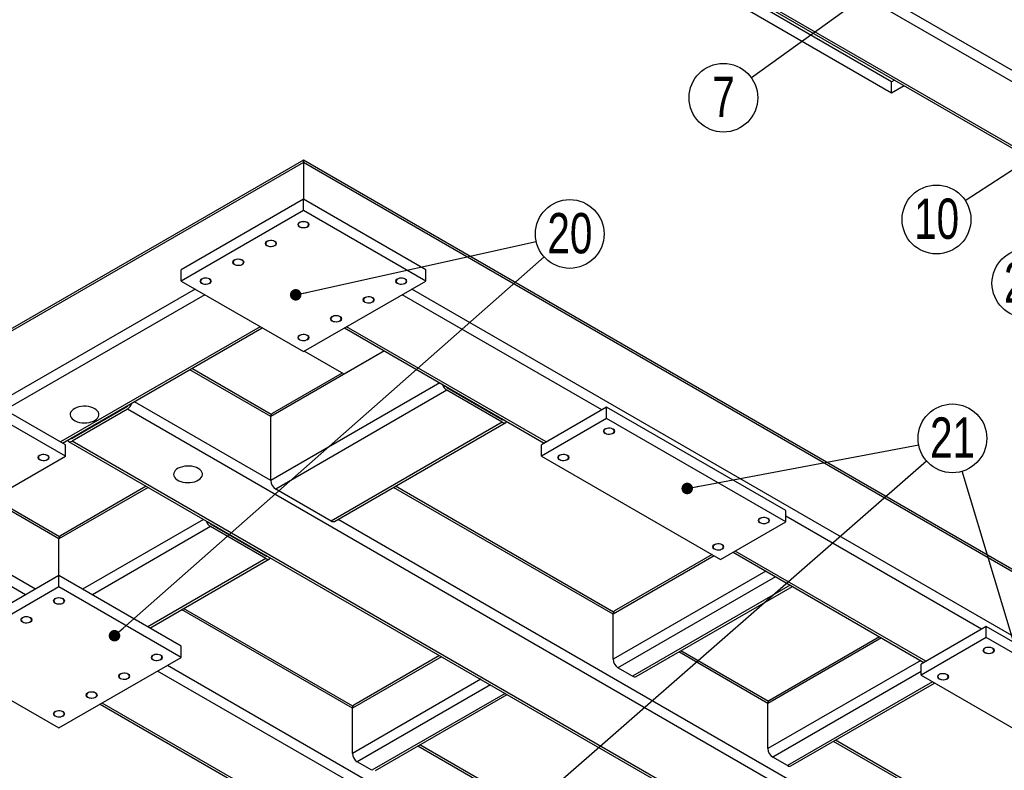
# Model space of a CAD drawing. Header units: millimetres. Extents: x 0 to 841, y 0 to 594.
# Tile 17 of 25: x 417 to 502, y 138 to 203. Entities that reach past the tile are written whole.
import ezdxf

# ---------------------------------------------------------------- set-up
doc = ezdxf.new("R2010")
doc.units = ezdxf.units.MM
doc.layers.add('NOTES', color=6, linetype='Continuous')
doc.layers.add('TRAIT-FINS', color=9, linetype='Continuous')
doc.layers.add('TRAIT-FORT', color=4, linetype='Continuous', lineweight=25)
doc.styles.add('SLDTEXTSTYLE0', font='TXT', dxfattribs={"width": 0.75})
doc.dimstyles.new('SLDDIMSTYLE0', dxfattribs={"dimtxt": 0.18, "dimasz": 1, "dimexe": 0, "dimexo": 0.0625, "dimgap": 0, "dimtad": 0, "dimtih": 1, "dimtoh": 1, "dimdec": 0, "dimrnd": 1e-09, "dimzin": 0, "dimdsep": 46, "dimtxsty": 'Standard', "dimblk1": 'DOT', "dimblk2": 'DOT', "dimsah": 1, "dimcen": 0.09, "dimadec": 0, "dimazin": 0, "dimtfac": 1, "dimtdec": 0, "dimtofl": 0, "dimtmove": 0, "dimatfit": 3, "dimldrblk": 'DOT', "dimfxl": 1, "dimfrac": 2, "dimtolj": 1, "dimtzin": 0, "dimarcsym": 0})

# ---------------------------------------------------------------- blocks, each defined once
blk = doc.blocks.new('SW_NOTE_15')
at = {"layer": 'NOTES', "color": 0}
blk.add_circle((-2.423, -1.739), 2.983, dxfattribs=at)
at = {"layer": 'NOTES', "color": 0, "insert": (-2.418, 0.08), "char_height": 3.5, "attachment_point": 2, "style": 'SLDTEXTSTYLE0'}
blk.add_mtext('7', dxfattribs=at)
blk = doc.blocks.new('_Dot')
at = {"color": 0, "linetype": 'ByBlock', "lineweight": -2}
blk.add_line((-0.5, 0), (-1, 0), dxfattribs=at)
at = {"color": 0, "linetype": 'ByBlock', "const_width": 0.5}
blk.add_lwpolyline([(-0.25, 0, 1), (0.25, 0, 1)], format="xyb", close=True, dxfattribs=at)
blk = doc.blocks.new('SW_NOTE_16')
at = {"layer": 'NOTES', "color": 0}
blk.add_circle((-2.5, -1.627), 2.983, dxfattribs=at)
at = {"layer": 'NOTES', "color": 0, "insert": (-2.49, 0.192), "char_height": 3.5, "attachment_point": 2, "style": 'SLDTEXTSTYLE0'}
blk.add_mtext('10', dxfattribs=at)
blk = doc.blocks.new('SW_NOTE_30')
at = {"layer": 'NOTES', "color": 0}
blk.add_circle((-2.435, -1.723), 2.983, dxfattribs=at)
at = {"layer": 'NOTES', "color": 0, "insert": (-2.425, 0.096), "char_height": 3.5, "attachment_point": 2, "style": 'SLDTEXTSTYLE0'}
blk.add_mtext('24', dxfattribs=at)
blk = doc.blocks.new('SW_NOTE_38')
at = {"layer": 'NOTES', "color": 0}
blk.add_circle((2.236, 1.973), 2.983, dxfattribs=at)
at = {"layer": 'NOTES', "color": 0, "insert": (2.246, 3.792), "char_height": 3.5, "attachment_point": 2, "style": 'SLDTEXTSTYLE0'}
blk.add_mtext('20', dxfattribs=at)
blk = doc.blocks.new('SW_NOTE_39')
at = {"layer": 'NOTES', "color": 0}
blk.add_circle((2.931, 0.554), 2.983, dxfattribs=at)
at = {"layer": 'NOTES', "color": 0, "insert": (2.94, 2.372), "char_height": 3.5, "attachment_point": 2, "style": 'SLDTEXTSTYLE0'}
blk.add_mtext('21', dxfattribs=at)

msp = doc.modelspace()

# ---------------------------------------------------------------- linework, layer by layer
at = {"layer": 'TRAIT-FINS', "lineweight": 18, "flags": 128}
for points in [[(441.063, 185.313), (440.955, 185.407), (440.917, 185.517), (440.955, 185.627), (441.063, 185.721), (441.225, 185.784), (441.417, 185.806), (441.608, 185.784), (441.77, 185.721), (441.879, 185.627), (441.917, 185.517), (441.879, 185.407), (441.77, 185.313), (441.608, 185.25), (441.417, 185.228), (441.225, 185.25), (441.063, 185.313)], [(438.235, 183.68), (438.126, 183.774), (438.088, 183.884), (438.126, 183.995), (438.235, 184.088), (438.397, 184.151), (438.588, 184.173), (438.78, 184.151), (438.942, 184.088), (439.05, 183.995), (439.088, 183.884), (439.05, 183.774), (438.942, 183.68), (438.78, 183.618), (438.588, 183.596), (438.397, 183.618), (438.235, 183.68)], [(435.406, 182.047), (435.298, 182.141), (435.26, 182.251), (435.298, 182.362), (435.406, 182.456), (435.569, 182.518), (435.76, 182.54), (435.951, 182.518), (436.113, 182.456), (436.222, 182.362), (436.26, 182.251), (436.222, 182.141), (436.113, 182.047), (435.951, 181.985), (435.76, 181.963), (435.569, 181.985), (435.406, 182.047)], [(432.578, 180.414), (432.469, 180.508), (432.431, 180.619), (432.469, 180.729), (432.578, 180.823), (432.74, 180.885), (432.931, 180.907), (433.123, 180.885), (433.285, 180.823), (433.393, 180.729), (433.431, 180.619), (433.393, 180.508), (433.285, 180.414), (433.123, 180.352), (432.931, 180.33), (432.74, 180.352), (432.578, 180.414)], [(449.548, 180.414), (449.44, 180.508), (449.402, 180.619), (449.44, 180.729), (449.548, 180.823), (449.711, 180.885), (449.902, 180.907), (450.093, 180.885), (450.256, 180.823), (450.364, 180.729), (450.402, 180.619), (450.364, 180.508), (450.256, 180.414), (450.093, 180.352), (449.902, 180.33), (449.711, 180.352), (449.548, 180.414)], [(446.72, 178.782), (446.612, 178.875), (446.574, 178.986), (446.612, 179.096), (446.72, 179.19), (446.882, 179.252), (447.074, 179.274), (447.265, 179.252), (447.427, 179.19), (447.535, 179.096), (447.574, 178.986), (447.535, 178.875), (447.427, 178.782), (447.265, 178.719), (447.074, 178.697), (446.882, 178.719), (446.72, 178.782)], [(443.892, 177.149), (443.783, 177.242), (443.745, 177.353), (443.783, 177.463), (443.892, 177.557), (444.054, 177.62), (444.245, 177.642), (444.436, 177.62), (444.599, 177.557), (444.707, 177.463), (444.745, 177.353), (444.707, 177.242), (444.599, 177.149), (444.436, 177.086), (444.245, 177.064), (444.054, 177.086), (443.892, 177.149)], [(441.063, 175.516), (440.955, 175.61), (440.917, 175.72), (440.955, 175.831), (441.063, 175.924), (441.225, 175.987), (441.417, 176.009), (441.608, 175.987), (441.77, 175.924), (441.879, 175.831), (441.917, 175.72), (441.879, 175.61), (441.77, 175.516), (441.608, 175.453), (441.417, 175.431), (441.225, 175.453), (441.063, 175.516)], [(467.58, 167.393), (467.471, 167.486), (467.433, 167.597), (467.471, 167.707), (467.58, 167.801), (467.742, 167.864), (467.933, 167.886), (468.125, 167.864), (468.287, 167.801), (468.395, 167.707), (468.433, 167.597), (468.395, 167.486), (468.287, 167.393), (468.125, 167.33), (467.933, 167.308), (467.742, 167.33), (467.58, 167.393)], [(418.506, 165.107), (418.398, 165.2), (418.36, 165.311), (418.398, 165.421), (418.506, 165.515), (418.669, 165.578), (418.86, 165.6), (419.051, 165.578), (419.214, 165.515), (419.322, 165.421), (419.36, 165.311), (419.322, 165.2), (419.214, 165.107), (419.051, 165.044), (418.86, 165.022), (418.669, 165.044), (418.506, 165.107)], [(463.62, 165.107), (463.511, 165.2), (463.473, 165.311), (463.511, 165.421), (463.62, 165.515), (463.782, 165.578), (463.973, 165.6), (464.165, 165.578), (464.327, 165.515), (464.435, 165.421), (464.473, 165.311), (464.435, 165.2), (464.327, 165.107), (464.165, 165.044), (463.973, 165.022), (463.782, 165.044), (463.62, 165.107)], [(481.015, 159.637), (480.906, 159.731), (480.868, 159.841), (480.906, 159.951), (481.015, 160.045), (481.177, 160.108), (481.368, 160.13), (481.56, 160.108), (481.722, 160.045), (481.83, 159.951), (481.868, 159.841), (481.83, 159.731), (481.722, 159.637), (481.56, 159.574), (481.368, 159.552), (481.177, 159.574), (481.015, 159.637)], [(477.055, 157.351), (476.946, 157.445), (476.908, 157.555), (476.946, 157.666), (477.055, 157.759), (477.217, 157.822), (477.408, 157.844), (477.6, 157.822), (477.762, 157.759), (477.87, 157.666), (477.908, 157.555), (477.87, 157.445), (477.762, 157.351), (477.6, 157.288), (477.408, 157.266), (477.217, 157.288), (477.055, 157.351)], [(419.85, 152.657), (419.742, 152.75), (419.703, 152.861), (419.742, 152.971), (419.85, 153.065), (420.012, 153.127), (420.203, 153.149), (420.395, 153.127), (420.557, 153.065), (420.665, 152.971), (420.703, 152.861), (420.665, 152.75), (420.557, 152.657), (420.395, 152.594), (420.203, 152.572), (420.012, 152.594), (419.85, 152.657)], [(417.022, 151.024), (416.913, 151.117), (416.875, 151.228), (416.913, 151.338), (417.022, 151.432), (417.184, 151.495), (417.375, 151.517), (417.566, 151.495), (417.729, 151.432), (417.837, 151.338), (417.875, 151.228), (417.837, 151.117), (417.729, 151.024), (417.566, 150.961), (417.375, 150.939), (417.184, 150.961), (417.022, 151.024)], [(500.531, 148.37), (500.422, 148.464), (500.384, 148.575), (500.422, 148.685), (500.531, 148.779), (500.693, 148.841), (500.884, 148.863), (501.076, 148.841), (501.238, 148.779), (501.346, 148.685), (501.384, 148.575), (501.346, 148.464), (501.238, 148.37), (501.076, 148.308), (500.884, 148.286), (500.693, 148.308), (500.531, 148.37)], [(428.335, 147.758), (428.227, 147.852), (428.189, 147.962), (428.227, 148.073), (428.335, 148.166), (428.497, 148.229), (428.689, 148.251), (428.88, 148.229), (429.042, 148.166), (429.151, 148.073), (429.189, 147.962), (429.151, 147.852), (429.042, 147.758), (428.88, 147.696), (428.689, 147.674), (428.497, 147.696), (428.335, 147.758)], [(425.507, 146.125), (425.398, 146.219), (425.36, 146.329), (425.398, 146.44), (425.507, 146.534), (425.669, 146.596), (425.86, 146.618), (426.052, 146.596), (426.214, 146.534), (426.322, 146.44), (426.36, 146.329), (426.322, 146.219), (426.214, 146.125), (426.052, 146.063), (425.86, 146.041), (425.669, 146.063), (425.507, 146.125)], [(496.571, 146.085), (496.463, 146.178), (496.425, 146.289), (496.463, 146.399), (496.571, 146.493), (496.733, 146.555), (496.925, 146.577), (497.116, 146.555), (497.278, 146.493), (497.387, 146.399), (497.425, 146.289), (497.387, 146.178), (497.278, 146.085), (497.116, 146.022), (496.925, 146), (496.733, 146.022), (496.571, 146.085)], [(422.678, 144.493), (422.57, 144.586), (422.532, 144.697), (422.57, 144.807), (422.678, 144.901), (422.841, 144.963), (423.032, 144.985), (423.223, 144.963), (423.385, 144.901), (423.494, 144.807), (423.532, 144.697), (423.494, 144.586), (423.385, 144.493), (423.223, 144.43), (423.032, 144.408), (422.841, 144.43), (422.678, 144.493)], [(419.85, 142.86), (419.742, 142.953), (419.703, 143.064), (419.742, 143.174), (419.85, 143.268), (420.012, 143.33), (420.203, 143.352), (420.395, 143.33), (420.557, 143.268), (420.665, 143.174), (420.703, 143.064), (420.665, 142.953), (420.557, 142.86), (420.395, 142.797), (420.203, 142.775), (420.012, 142.797), (419.85, 142.86)]]:
    msp.add_lwpolyline(points, dxfattribs=at)
at = {"layer": 'TRAIT-FORT', "lineweight": 25}
for p, q in [((561.183, 164.285), (417.64, 247.151)), ((561.183, 165.265), (418.488, 247.641)), ((561.183, 158.733), (417.64, 241.598)), ((417.888, 241.252), (561.183, 158.53)), ((492.452, 197.921), (476.895, 206.901)), ((492.452, 196.941), (476.895, 205.921)), ((492.7, 198.064), (492.452, 197.921)), ((492.452, 196.941), (492.452, 197.921)), ((493.549, 197.574), (492.452, 196.941)), ((441.417, 190.906), (304.945, 112.123)), ((441.417, 191.109), (305.194, 112.47)), ((584.711, 108.387), (441.417, 191.109)), ((441.417, 191.109), (441.417, 190.906)), ((441.417, 190.906), (441.417, 191.109)), ((441.417, 190.906), (441.417, 187.721)), ((584.959, 108.041), (441.417, 190.906)), ((441.417, 187.721), (430.81, 181.598)), ((441.417, 186.742), (441.417, 187.721)), ((452.023, 181.598), (441.417, 187.721)), ((441.417, 186.742), (430.81, 180.619)), ((452.023, 180.619), (441.417, 186.742)), ((430.81, 180.619), (430.81, 181.598)), ((452.023, 180.619), (452.023, 181.598)), ((430.81, 180.619), (441.417, 174.496)), ((441.417, 174.496), (452.023, 180.619)), ((432.012, 179.925), (362.857, 140.002)), ((432.861, 179.435), (415.537, 169.434)), ((467.297, 169.434), (449.973, 179.435)), ((534.826, 131.43), (450.821, 179.925)), ((437.669, 176.659), (420.345, 166.658)), ((420.521, 166.557), (437.845, 176.558)), ((444.989, 176.558), (462.313, 166.557)), ((462.488, 166.658), (445.165, 176.659)), ((448.453, 174.558), (438.588, 168.863)), ((444.952, 172.537), (441.488, 174.537)), ((448.453, 174.558), (444.952, 172.537)), ((438.588, 168.863), (431.552, 172.925)), ((438.626, 169.044), (431.728, 173.027)), ((444.776, 172.639), (438.713, 169.138)), ((453.262, 171.782), (438.588, 163.311)), ((453.862, 171.148), (439.013, 162.576)), ((453.897, 171.415), (453.861, 171.394)), ((453.862, 171.393), (458.67, 168.618)), ((458.67, 168.373), (453.862, 171.148)), ((438.588, 163.311), (426.743, 170.149)), ((420.769, 166.413), (415.112, 169.679)), ((421.335, 166.985), (426.143, 169.761)), ((426.143, 169.516), (421.335, 166.74)), ((426.144, 169.761), (426.108, 169.782)), ((539.987, 103.795), (426.143, 169.516)), ((467.721, 169.679), (462.064, 166.413)), ((467.721, 168.699), (467.721, 169.679)), ((483.277, 160.698), (467.721, 169.679)), ((420.769, 165.433), (415.112, 168.699)), ((438.588, 163.311), (438.588, 168.863)), ((458.67, 168.373), (443.821, 159.8)), ((444.121, 159.771), (458.97, 168.343)), ((458.706, 168.639), (458.67, 168.618)), ((467.721, 168.699), (462.064, 165.433)), ((483.277, 159.719), (467.721, 168.699)), ((421.035, 166.71), (534.879, 100.989)), ((421.335, 166.985), (421.299, 167.006)), ((535.179, 101.019), (421.335, 166.74)), ((420.769, 165.433), (420.769, 166.413)), ((462.064, 165.433), (462.064, 166.413)), ((405.213, 156.453), (420.769, 165.433)), ((462.064, 165.433), (477.621, 156.453)), ((427.947, 162.72), (420.203, 158.25)), ((427.771, 162.822), (420.328, 158.525)), ((443.821, 159.8), (439.013, 162.576)), ((468.287, 151.719), (449.23, 162.72)), ((468.325, 151.9), (449.406, 162.822)), ((420.203, 158.25), (414.265, 161.678)), ((420.242, 158.431), (414.441, 161.78)), ((483.277, 159.719), (483.277, 160.698)), ((432.756, 159.944), (422.254, 153.881)), ((509.299, 122.491), (444.421, 159.944)), ((500.248, 150.412), (483.277, 160.209)), ((433.356, 159.31), (423.103, 153.392)), ((433.391, 159.577), (433.355, 159.556)), ((433.356, 159.555), (438.164, 156.78)), ((438.164, 156.535), (433.356, 159.31)), ((477.621, 156.453), (483.277, 159.719)), ((417.304, 153.392), (408.607, 158.412)), ((418.153, 153.881), (409.456, 158.902)), ((420.203, 155.065), (420.203, 158.25)), ((438.164, 156.535), (427.911, 150.616)), ((428.087, 150.514), (438.464, 156.505)), ((438.2, 156.801), (438.164, 156.78)), ((477.054, 156.78), (468.287, 151.719)), ((476.878, 156.882), (468.411, 151.994)), ((478.718, 157.086), (495.264, 147.534)), ((495.44, 147.636), (478.893, 157.188)), ((420.203, 155.065), (409.597, 148.942)), ((420.203, 154.085), (420.203, 155.065)), ((430.81, 148.942), (420.203, 155.065)), ((481.546, 155.454), (468.287, 147.799)), ((482.394, 154.964), (468.711, 147.065)), ((420.203, 154.085), (409.597, 147.962)), ((430.81, 147.962), (420.203, 154.085)), ((483.667, 154.229), (469.984, 146.33)), ((470.284, 146.3), (483.843, 154.128)), ((445.659, 143.555), (430.845, 152.107)), ((445.697, 143.736), (431.021, 152.208)), ((468.287, 147.799), (468.287, 151.719)), ((500.672, 150.657), (495.015, 147.391)), ((500.672, 149.677), (500.672, 150.657)), ((516.229, 141.676), (500.672, 150.657)), ((491.586, 149.658), (481.722, 143.963)), ((491.41, 149.759), (481.846, 144.238)), ((500.672, 149.677), (495.015, 146.411)), ((516.229, 140.696), (500.672, 149.677)), ((430.81, 147.962), (430.81, 148.942)), ((409.597, 147.962), (420.203, 141.839)), ((420.203, 141.839), (430.81, 147.962)), ((453.402, 148.025), (445.659, 143.555)), ((453.227, 148.126), (445.784, 143.83)), ((481.722, 143.963), (473.979, 148.433)), ((481.76, 144.144), (474.154, 148.535)), ((477.55, 119.592), (429.608, 147.268)), ((469.984, 146.33), (468.711, 147.065)), ((494.981, 147.698), (481.722, 140.044)), ((495.015, 146.411), (495.015, 147.391)), ((446.084, 136.778), (428.76, 146.779)), ((495.015, 146.738), (482.146, 139.309)), ((495.015, 146.411), (510.572, 137.431)), ((456.797, 146.065), (445.659, 139.635)), ((457.646, 145.575), (446.084, 138.901)), ((496.005, 145.84), (483.419, 138.574)), ((483.719, 138.544), (496.181, 145.738)), ((458.918, 144.84), (447.356, 138.166)), ((447.656, 138.136), (459.094, 144.739)), ((423.776, 143.901), (441.1, 133.9)), ((441.275, 134.002), (423.951, 144.003)), ((445.659, 139.635), (445.659, 143.555)), ((481.722, 140.044), (481.722, 143.963)), ((463.337, 133.35), (451.351, 140.269)), ((463.375, 133.531), (451.527, 140.37)), ((499.753, 133.554), (487.414, 140.677)), ((499.791, 133.735), (487.589, 140.779)), ((483.419, 138.574), (482.146, 139.309)), ((447.356, 138.166), (446.084, 138.901))]:
    msp.add_line(p, q, dxfattribs=at)
at = {"layer": 'TRAIT-FORT', "lineweight": 25, "flags": 128}
for points in [[(441.099, 185.333), (441.201, 185.289), (441.321, 185.263), (441.449, 185.258), (441.574, 185.274), (441.686, 185.309), (441.777, 185.361), (441.838, 185.426), (441.866, 185.498), (441.856, 185.572), (441.812, 185.642), (441.735, 185.701), (441.632, 185.745), (441.512, 185.771), (441.385, 185.776), (441.259, 185.76), (441.147, 185.725), (441.056, 185.673), (440.995, 185.608), (440.968, 185.536), (440.977, 185.462), (441.022, 185.393), (441.099, 185.333)], [(438.27, 183.701), (438.373, 183.656), (438.493, 183.63), (438.62, 183.625), (438.746, 183.641), (438.858, 183.676), (438.949, 183.729), (439.01, 183.793), (439.037, 183.866), (439.028, 183.939), (438.983, 184.009), (438.906, 184.068), (438.804, 184.112), (438.684, 184.138), (438.556, 184.143), (438.431, 184.128), (438.319, 184.092), (438.228, 184.04), (438.167, 183.975), (438.139, 183.903), (438.149, 183.829), (438.193, 183.76), (438.27, 183.701)], [(435.442, 182.068), (435.544, 182.023), (435.664, 181.998), (435.792, 181.992), (435.917, 182.008), (436.03, 182.043), (436.12, 182.096), (436.181, 182.161), (436.209, 182.233), (436.2, 182.307), (436.155, 182.376), (436.078, 182.435), (435.976, 182.479), (435.855, 182.505), (435.728, 182.511), (435.603, 182.495), (435.49, 182.459), (435.4, 182.407), (435.338, 182.342), (435.311, 182.27), (435.32, 182.196), (435.365, 182.127), (435.442, 182.068)], [(432.613, 180.435), (432.716, 180.391), (432.836, 180.365), (432.964, 180.359), (433.089, 180.375), (433.201, 180.411), (433.292, 180.463), (433.353, 180.528), (433.38, 180.6), (433.371, 180.674), (433.326, 180.743), (433.25, 180.802), (433.147, 180.847), (433.027, 180.872), (432.899, 180.878), (432.774, 180.862), (432.662, 180.827), (432.571, 180.774), (432.51, 180.709), (432.483, 180.637), (432.492, 180.563), (432.536, 180.494), (432.613, 180.435)], [(449.584, 180.435), (449.686, 180.391), (449.806, 180.365), (449.934, 180.359), (450.059, 180.375), (450.172, 180.411), (450.262, 180.463), (450.324, 180.528), (450.351, 180.6), (450.342, 180.674), (450.297, 180.743), (450.22, 180.802), (450.118, 180.847), (449.998, 180.872), (449.87, 180.878), (449.745, 180.862), (449.632, 180.827), (449.542, 180.774), (449.48, 180.709), (449.453, 180.637), (449.462, 180.563), (449.507, 180.494), (449.584, 180.435)], [(446.755, 178.802), (446.858, 178.758), (446.978, 178.732), (447.106, 178.727), (447.231, 178.742), (447.343, 178.778), (447.434, 178.83), (447.495, 178.895), (447.522, 178.967), (447.513, 179.041), (447.469, 179.11), (447.392, 179.169), (447.289, 179.214), (447.169, 179.24), (447.041, 179.245), (446.916, 179.229), (446.804, 179.194), (446.713, 179.141), (446.652, 179.077), (446.625, 179.004), (446.634, 178.931), (446.679, 178.861), (446.755, 178.802)], [(443.927, 177.169), (444.029, 177.125), (444.149, 177.099), (444.277, 177.094), (444.402, 177.11), (444.515, 177.145), (444.605, 177.197), (444.667, 177.262), (444.694, 177.334), (444.685, 177.408), (444.64, 177.477), (444.563, 177.537), (444.461, 177.581), (444.341, 177.607), (444.213, 177.612), (444.088, 177.596), (443.975, 177.561), (443.885, 177.509), (443.823, 177.444), (443.796, 177.371), (443.805, 177.298), (443.85, 177.228), (443.927, 177.169)], [(441.099, 175.536), (441.201, 175.492), (441.321, 175.466), (441.449, 175.461), (441.574, 175.477), (441.686, 175.512), (441.777, 175.564), (441.838, 175.629), (441.866, 175.702), (441.856, 175.775), (441.812, 175.845), (441.735, 175.904), (441.632, 175.948), (441.512, 175.974), (441.385, 175.979), (441.259, 175.964), (441.147, 175.928), (441.056, 175.876), (440.995, 175.811), (440.968, 175.739), (440.977, 175.665), (441.022, 175.596), (441.099, 175.536)], [(423.304, 169.545), (423.142, 169.624), (422.959, 169.686), (422.761, 169.729), (422.552, 169.752), (422.341, 169.755), (422.131, 169.737), (421.929, 169.699), (421.742, 169.641), (421.574, 169.566), (421.431, 169.476), (421.316, 169.373), (421.233, 169.261), (421.184, 169.142), (421.17, 169.02), (421.193, 168.898), (421.251, 168.78), (421.342, 168.67), (421.464, 168.57), (421.614, 168.483), (421.787, 168.412), (421.979, 168.36), (422.183, 168.326), (422.394, 168.313), (422.605, 168.321), (422.811, 168.349), (423.006, 168.398), (423.185, 168.464), (423.341, 168.547), (423.47, 168.644), (423.57, 168.752), (423.636, 168.868), (423.668, 168.989), (423.663, 169.111), (423.623, 169.231), (423.548, 169.346), (423.441, 169.452), (423.304, 169.545)], [(423.304, 169.545), (423.142, 169.624), (422.959, 169.686), (422.761, 169.729), (422.552, 169.752), (422.341, 169.755), (422.131, 169.737), (421.929, 169.699), (421.742, 169.641), (421.574, 169.566), (421.431, 169.476), (421.316, 169.373), (421.233, 169.261), (421.184, 169.142), (421.17, 169.02), (421.193, 168.898), (421.251, 168.78), (421.342, 168.67), (421.464, 168.57), (421.614, 168.483), (421.787, 168.412), (421.979, 168.36), (422.183, 168.326), (422.394, 168.313), (422.605, 168.321), (422.811, 168.349), (423.006, 168.398), (423.185, 168.464), (423.341, 168.547), (423.47, 168.644), (423.57, 168.752), (423.636, 168.868), (423.668, 168.989), (423.663, 169.111), (423.623, 169.231), (423.548, 169.346), (423.441, 169.452), (423.304, 169.545)], [(467.615, 167.413), (467.718, 167.369), (467.838, 167.343), (467.965, 167.338), (468.09, 167.353), (468.203, 167.389), (468.293, 167.441), (468.355, 167.506), (468.382, 167.578), (468.373, 167.652), (468.328, 167.721), (468.251, 167.781), (468.149, 167.825), (468.029, 167.851), (467.901, 167.856), (467.776, 167.84), (467.664, 167.805), (467.573, 167.753), (467.512, 167.688), (467.484, 167.615), (467.493, 167.542), (467.538, 167.472), (467.615, 167.413)], [(418.542, 165.495), (418.465, 165.435), (418.42, 165.366), (418.411, 165.292), (418.438, 165.22), (418.5, 165.155), (418.59, 165.103), (418.703, 165.068), (418.828, 165.052), (418.956, 165.057), (419.076, 165.083), (419.178, 165.127), (419.255, 165.186), (419.3, 165.256), (419.309, 165.329), (419.282, 165.402), (419.22, 165.467), (419.13, 165.519), (419.017, 165.554), (418.892, 165.57), (418.764, 165.565), (418.644, 165.539), (418.542, 165.495)], [(463.655, 165.127), (463.758, 165.083), (463.878, 165.057), (464.006, 165.052), (464.131, 165.068), (464.243, 165.103), (464.334, 165.155), (464.395, 165.22), (464.422, 165.292), (464.413, 165.366), (464.368, 165.435), (464.292, 165.495), (464.189, 165.539), (464.069, 165.565), (463.941, 165.57), (463.816, 165.554), (463.704, 165.519), (463.613, 165.467), (463.552, 165.402), (463.525, 165.329), (463.534, 165.256), (463.578, 165.186), (463.655, 165.127)], [(432.284, 164.361), (432.122, 164.44), (431.939, 164.502), (431.741, 164.545), (431.533, 164.568), (431.321, 164.571), (431.111, 164.553), (430.91, 164.514), (430.722, 164.457), (430.555, 164.382), (430.411, 164.292), (430.296, 164.189), (430.213, 164.077), (430.164, 163.957), (430.151, 163.835), (430.173, 163.714), (430.231, 163.596), (430.322, 163.485), (430.445, 163.385), (430.595, 163.299), (430.768, 163.228), (430.959, 163.175), (431.163, 163.142), (431.374, 163.129), (431.585, 163.137), (431.792, 163.165), (431.987, 163.213), (432.165, 163.28), (432.321, 163.362), (432.451, 163.459), (432.55, 163.567), (432.616, 163.684), (432.648, 163.805), (432.643, 163.927), (432.603, 164.047), (432.528, 164.162), (432.421, 164.267), (432.284, 164.361)], [(432.284, 164.361), (432.122, 164.44), (431.939, 164.502), (431.741, 164.545), (431.533, 164.568), (431.321, 164.571), (431.111, 164.553), (430.91, 164.514), (430.722, 164.457), (430.555, 164.382), (430.411, 164.292), (430.296, 164.189), (430.213, 164.077), (430.164, 163.957), (430.151, 163.835), (430.173, 163.714), (430.231, 163.596), (430.322, 163.485), (430.445, 163.385), (430.595, 163.299), (430.768, 163.228), (430.959, 163.175), (431.163, 163.142), (431.374, 163.129), (431.585, 163.137), (431.792, 163.165), (431.987, 163.213), (432.165, 163.28), (432.321, 163.362), (432.451, 163.459), (432.55, 163.567), (432.616, 163.684), (432.648, 163.805), (432.643, 163.927), (432.603, 164.047), (432.528, 164.162), (432.421, 164.267), (432.284, 164.361)], [(481.05, 159.657), (481.153, 159.613), (481.273, 159.587), (481.4, 159.582), (481.525, 159.598), (481.638, 159.633), (481.728, 159.685), (481.79, 159.75), (481.817, 159.822), (481.808, 159.896), (481.763, 159.965), (481.686, 160.025), (481.584, 160.069), (481.464, 160.095), (481.336, 160.1), (481.211, 160.084), (481.099, 160.049), (481.008, 159.997), (480.947, 159.932), (480.919, 159.86), (480.929, 159.786), (480.973, 159.716), (481.05, 159.657)], [(477.09, 157.371), (477.193, 157.327), (477.313, 157.301), (477.441, 157.296), (477.566, 157.312), (477.678, 157.347), (477.769, 157.399), (477.83, 157.464), (477.857, 157.537), (477.848, 157.61), (477.803, 157.68), (477.727, 157.739), (477.624, 157.783), (477.504, 157.809), (477.376, 157.814), (477.251, 157.798), (477.139, 157.763), (477.048, 157.711), (476.987, 157.646), (476.96, 157.574), (476.969, 157.5), (477.013, 157.431), (477.09, 157.371)], [(419.885, 152.677), (419.988, 152.633), (420.108, 152.607), (420.236, 152.602), (420.361, 152.617), (420.473, 152.653), (420.564, 152.705), (420.625, 152.77), (420.652, 152.842), (420.643, 152.916), (420.598, 152.985), (420.522, 153.044), (420.419, 153.089), (420.299, 153.115), (420.171, 153.12), (420.046, 153.104), (419.934, 153.069), (419.843, 153.016), (419.782, 152.951), (419.755, 152.879), (419.764, 152.805), (419.809, 152.736), (419.885, 152.677)], [(417.057, 151.044), (417.159, 151), (417.279, 150.974), (417.407, 150.969), (417.532, 150.984), (417.645, 151.02), (417.735, 151.072), (417.797, 151.137), (417.824, 151.209), (417.815, 151.283), (417.77, 151.352), (417.693, 151.412), (417.591, 151.456), (417.471, 151.482), (417.343, 151.487), (417.218, 151.471), (417.105, 151.436), (417.015, 151.384), (416.953, 151.319), (416.926, 151.246), (416.935, 151.173), (416.98, 151.103), (417.057, 151.044)], [(500.566, 148.391), (500.669, 148.347), (500.789, 148.321), (500.916, 148.315), (501.042, 148.331), (501.154, 148.367), (501.245, 148.419), (501.306, 148.484), (501.333, 148.556), (501.324, 148.63), (501.279, 148.699), (501.203, 148.758), (501.1, 148.803), (500.98, 148.828), (500.852, 148.834), (500.727, 148.818), (500.615, 148.783), (500.524, 148.73), (500.463, 148.665), (500.436, 148.593), (500.445, 148.519), (500.489, 148.45), (500.566, 148.391)], [(428.371, 147.779), (428.473, 147.734), (428.593, 147.708), (428.721, 147.703), (428.846, 147.719), (428.958, 147.754), (429.049, 147.807), (429.11, 147.871), (429.138, 147.944), (429.128, 148.017), (429.084, 148.087), (429.007, 148.146), (428.904, 148.19), (428.784, 148.216), (428.657, 148.221), (428.532, 148.206), (428.419, 148.17), (428.329, 148.118), (428.267, 148.053), (428.24, 147.981), (428.249, 147.907), (428.294, 147.838), (428.371, 147.779)], [(425.542, 146.146), (425.645, 146.101), (425.765, 146.076), (425.892, 146.07), (426.018, 146.086), (426.13, 146.121), (426.221, 146.174), (426.282, 146.239), (426.309, 146.311), (426.3, 146.385), (426.255, 146.454), (426.179, 146.513), (426.076, 146.557), (425.956, 146.583), (425.828, 146.589), (425.703, 146.573), (425.591, 146.537), (425.5, 146.485), (425.439, 146.42), (425.411, 146.348), (425.421, 146.274), (425.465, 146.205), (425.542, 146.146)], [(496.606, 146.105), (496.709, 146.061), (496.829, 146.035), (496.957, 146.03), (497.082, 146.045), (497.194, 146.081), (497.285, 146.133), (497.346, 146.198), (497.373, 146.27), (497.364, 146.344), (497.32, 146.413), (497.243, 146.472), (497.14, 146.517), (497.02, 146.542), (496.892, 146.548), (496.767, 146.532), (496.655, 146.497), (496.564, 146.444), (496.503, 146.379), (496.476, 146.307), (496.485, 146.233), (496.53, 146.164), (496.606, 146.105)], [(422.714, 144.513), (422.816, 144.469), (422.936, 144.443), (423.064, 144.438), (423.189, 144.453), (423.302, 144.489), (423.392, 144.541), (423.454, 144.606), (423.481, 144.678), (423.472, 144.752), (423.427, 144.821), (423.35, 144.88), (423.248, 144.925), (423.128, 144.95), (423, 144.956), (422.875, 144.94), (422.762, 144.905), (422.672, 144.852), (422.61, 144.787), (422.583, 144.715), (422.592, 144.641), (422.637, 144.572), (422.714, 144.513)], [(419.885, 142.88), (419.988, 142.836), (420.108, 142.81), (420.236, 142.805), (420.361, 142.82), (420.473, 142.856), (420.564, 142.908), (420.625, 142.973), (420.652, 143.045), (420.643, 143.119), (420.598, 143.188), (420.522, 143.248), (420.419, 143.292), (420.299, 143.318), (420.171, 143.323), (420.046, 143.307), (419.934, 143.272), (419.843, 143.219), (419.782, 143.155), (419.755, 143.082), (419.764, 143.009), (419.809, 142.939), (419.885, 142.88)]]:
    msp.add_lwpolyline(points, dxfattribs=at)
at = {"layer": 'TRAIT-FORT', "lineweight": 25}
for centre, radius, start, end in [((454.363, 171.929), 0.928, 196.97098, 237.30385), ((454.079, 171.746), 0.414, 215.75887, 238.33925), ((425.642, 170.296), 0.928, 302.69615, 343.02902), ((425.926, 170.113), 0.414, 301.66075, 324.24113), ((438.874, 168.9), 0.288, 124.05635, 187.25583), ((458.763, 168.755), 0.166, 235.83854, 278.94691), ((458.835, 168.572), 0.259, 230.29149, 328.54415), ((421.17, 166.939), 0.259, 211.45585, 309.70851), ((421.242, 167.122), 0.166, 261.05309, 304.16146), ((439.509, 163.353), 0.922, 182.60548, 237.39452), ((433.857, 160.091), 0.928, 196.97098, 237.30385), ((443.997, 160.046), 0.302, 234.38242, 294.30712), ((433.573, 159.908), 0.414, 215.75887, 238.33925), ((420.489, 158.286), 0.288, 124.05635, 187.25583), ((438.257, 156.917), 0.166, 235.83854, 278.94691), ((438.329, 156.734), 0.259, 230.29149, 328.54415), ((468.572, 151.755), 0.288, 124.05635, 187.25583), ((469.208, 147.841), 0.922, 182.60548, 237.39452), ((470.16, 146.575), 0.302, 234.38242, 294.30712), ((445.945, 143.591), 0.288, 124.05635, 187.25583), ((482.007, 143.999), 0.288, 124.05635, 187.25583), ((446.58, 139.677), 0.922, 182.60548, 237.39452), ((482.643, 140.086), 0.922, 182.60548, 237.39452), ((483.595, 138.819), 0.302, 234.38242, 294.30712)]:
    msp.add_arc(centre, radius, start, end, dxfattribs=at)

# ---------------------------------------------------------------- block references
at = {"layer": 'NOTES'}
for name, p in [('SW_NOTE_15', (480.285, 198.271)), ('SW_NOTE_16', (498.852, 187.593)), ('SW_NOTE_38', (462.292, 182.735)), ('SW_NOTE_30', (506.586, 182.154)), ('SW_NOTE_39', (494.805, 166.419))]:
    msp.add_blockref(name, p, dxfattribs=at)

# ---------------------------------------------------------------- leaders
for points in [[(510.853, 220.208), (480.285, 198.271)], [(520.956, 201.982), (498.852, 187.593)], [(440.746, 179.427), (461.617, 184.062)], [(425.019, 149.845), (462.292, 182.735)], [(474.721, 162.624), (494.805, 166.419)], [(453.824, 128.61), (495.49, 165.01)], [(504.634, 143.975), (498.593, 164.116)]]:
    msp.add_leader(points, dimstyle='SLDDIMSTYLE0', dxfattribs=at)

doc.saveas('drawing.dxf')
